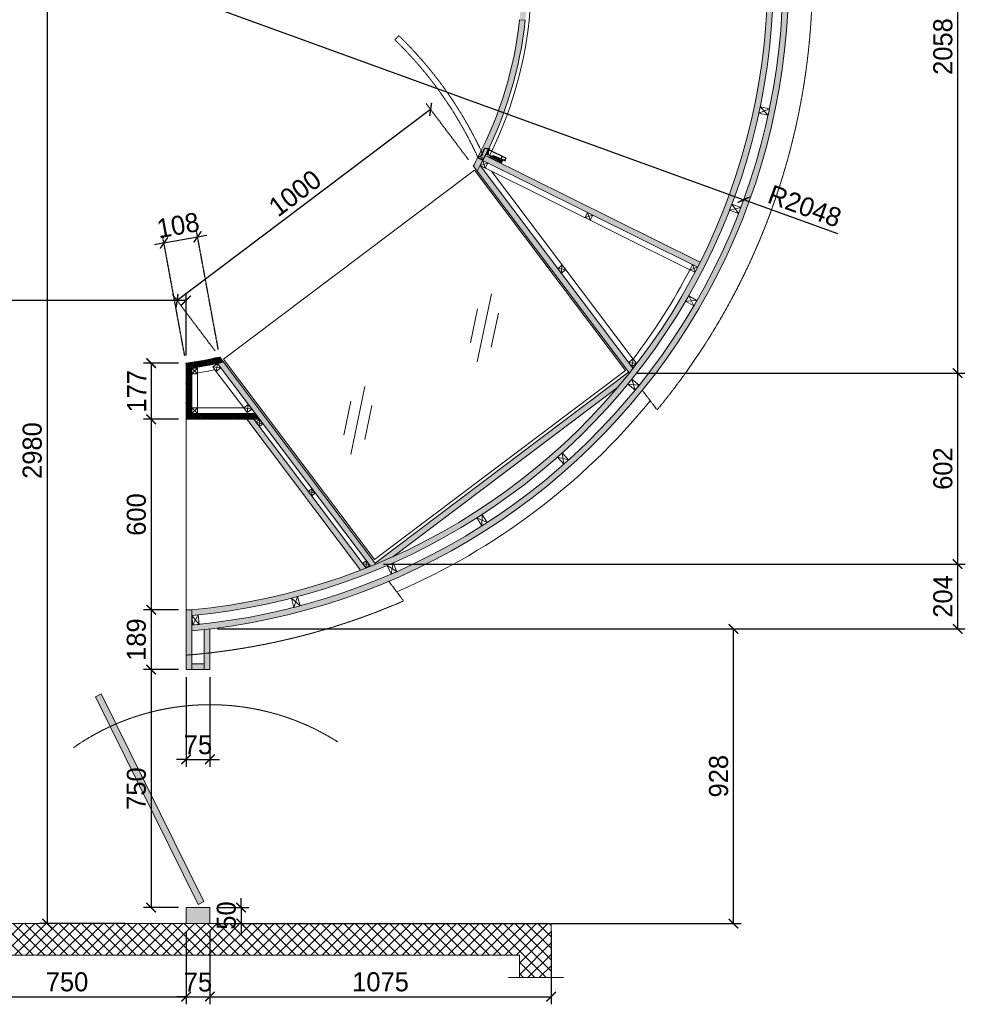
# Model space of a CAD drawing. Header units: millimetres. Extents: x 193134 to 268609, y 2024 to 10978.
# Tile 6 of 27: x 206959 to 209938, y 2024 to 5127. Entities that reach past the tile are written whole.
import ezdxf

# ---------------------------------------------------------------- set-up
doc = ezdxf.new("R2010")
doc.units = ezdxf.units.MM
doc.header["$LTSCALE"] = 2.5
for name, pattern in [('( Hidden )', [0.375, 0.25, -0.125]), ('DASHED2', [9.525, 6.35, -3.175]), ('HIDDEN', [0.375, 0.25, -0.125]), ('HIDDEN2', [4.7625, 3.175, -1.5875])]:
    doc.linetypes.add(name, pattern=pattern)
for name, color, linetype, lineweight in [('Dimension', 40, 'Continuous', 0), ('ELEVATION 1', 143, 'Continuous', 18), ('ELEVATION 3', 21, 'Continuous', 13), ('ELEVATION 5', 156, 'Continuous', 5), ('FURNITURES', 30, 'Continuous', 15), ('HATCH LIGHT', 250, 'Continuous', 0), ('HATCH MEDIUM', 251, 'Continuous', 5)]:
    doc.layers.add(name, color=color, linetype=linetype, lineweight=lineweight)
doc.layers.add('LIGHLINE', color=9, linetype='Continuous')
doc.styles.get("Standard").update_dxf_attribs({"font": 'GOTHIC.TTF'})
doc.dimstyles.new('AJKD_30', dxfattribs={"dimscale": 30, "dimtxt": 2, "dimasz": 1, "dimexe": 0.8, "dimexo": 0.8, "dimgap": 0.5, "dimtad": 1, "dimdec": 0, "dimzin": 0, "dimdsep": 46, "dimtxsty": 'Standard', "dimblk": 'ARCHTICK', "dimcen": 0.125, "dimclrd": 251, "dimclre": 251, "dimclrt": 42, "dimadec": 0, "dimazin": 0, "dimtfac": 1, "dimtdec": 0, "dimtix": 1, "dimtmove": 0, "dimatfit": 3, "dimfxl": 0, "dimtolj": 1, "dimtzin": 0, "dimarcsym": 0})

# ---------------------------------------------------------------- blocks, each defined once
blk = doc.blocks.new('_ArchTick')
at = {"color": 0, "linetype": 'ByBlock', "const_width": 0.15}
blk.add_lwpolyline([(-0.5, -0.5), (0.5, 0.5)], dxfattribs=at)
blk = doc.blocks.new('*D196')
at = {"layer": 'Defpoints', "color": 0, "ltscale": 0.1}
for p in [(206733.2, 2279), (207483.2, 2279), (207483.2, 2048.3)]:
    blk.add_point(p, dxfattribs=at)
at = {"layer": 'Dimension', "color": 251, "linetype": 'DASHED2', "lineweight": -2, "ltscale": 0.1}
for p, q in [((206733.2, 2255), (206733.2, 2024.3)), ((207483.2, 2255), (207483.2, 2024.3))]:
    blk.add_line(p, q, dxfattribs=at)
at = {"layer": 'Dimension', "color": 251, "lineweight": -2, "ltscale": 0.1}
blk.add_line((206733.2, 2048.3), (207483.2, 2048.3), dxfattribs=at)
at = {"layer": 'Dimension', "color": 251, "lineweight": -2, "ltscale": 0.1, "xscale": 30, "yscale": 30, "zscale": 30, "rotation": 180}
blk.add_blockref('_ArchTick', (206733.2, 2048.3), dxfattribs=at)
at = {"layer": 'Dimension', "color": 251, "lineweight": -2, "ltscale": 0.1, "xscale": 30, "yscale": 30, "zscale": 30}
blk.add_blockref('_ArchTick', (207483.2, 2048.3), dxfattribs=at)
at = {"layer": 'Dimension', "color": 42, "ltscale": 0.1, "insert": (207108.2, 2094.8), "char_height": 60, "attachment_point": 5}
blk.add_mtext('\\A1;750', dxfattribs=at)
blk = doc.blocks.new('*D197')
at = {"layer": 'Defpoints', "color": 0, "ltscale": 0.1}
for p in [(207483.2, 2279), (207558.2, 2279), (207558.2, 2048.3)]:
    blk.add_point(p, dxfattribs=at)
at = {"layer": 'Dimension', "color": 251, "linetype": 'DASHED2', "lineweight": -2, "ltscale": 0.1}
for p, q in [((207483.2, 2255), (207483.2, 2024.3)), ((207558.2, 2255), (207558.2, 2024.3))]:
    blk.add_line(p, q, dxfattribs=at)
at = {"layer": 'Dimension', "color": 251, "lineweight": -2, "ltscale": 0.1}
for p, q in [((207483.2, 2048.3), (207453.2, 2048.3)), ((207483.2, 2048.3), (207558.2, 2048.3)), ((207558.2, 2048.3), (207588.2, 2048.3))]:
    blk.add_line(p, q, dxfattribs=at)
at = {"layer": 'Dimension', "color": 251, "lineweight": -2, "ltscale": 0.1, "xscale": 30, "yscale": 30, "zscale": 30}
blk.add_blockref('_ArchTick', (207483.2, 2048.3), dxfattribs=at)
at = {"layer": 'Dimension', "color": 251, "lineweight": -2, "ltscale": 0.1, "xscale": 30, "yscale": 30, "zscale": 30, "rotation": 180}
blk.add_blockref('_ArchTick', (207558.2, 2048.3), dxfattribs=at)
at = {"layer": 'Dimension', "color": 42, "ltscale": 0.1, "insert": (207520.7, 2094), "char_height": 60, "attachment_point": 5}
blk.add_mtext('\\A1;75', dxfattribs=at)
blk = doc.blocks.new('*D187')
at = {"layer": 'Defpoints', "color": 0, "ltscale": 0.1}
for p in [(207558.2, 2279), (208633.2, 2279), (208633.2, 2048.3)]:
    blk.add_point(p, dxfattribs=at)
at = {"layer": 'Dimension', "color": 251, "linetype": 'DASHED2', "lineweight": -2, "ltscale": 0.1}
for p, q in [((207558.2, 2255), (207558.2, 2024.3)), ((208633.2, 2255), (208633.2, 2024.3))]:
    blk.add_line(p, q, dxfattribs=at)
at = {"layer": 'Dimension', "color": 251, "lineweight": -2, "ltscale": 0.1}
blk.add_line((207558.2, 2048.3), (208633.2, 2048.3), dxfattribs=at)
at = {"layer": 'Dimension', "color": 251, "lineweight": -2, "ltscale": 0.1, "xscale": 30, "yscale": 30, "zscale": 30, "rotation": 180}
blk.add_blockref('_ArchTick', (207558.2, 2048.3), dxfattribs=at)
at = {"layer": 'Dimension', "color": 251, "lineweight": -2, "ltscale": 0.1, "xscale": 30, "yscale": 30, "zscale": 30}
blk.add_blockref('_ArchTick', (208633.2, 2048.3), dxfattribs=at)
at = {"layer": 'Dimension', "color": 42, "ltscale": 0.1, "insert": (208095.7, 2094.8), "char_height": 60, "attachment_point": 5}
blk.add_mtext('\\A1;1075', dxfattribs=at)
blk = doc.blocks.new('DE')
at = {"color": 8}
for p, q in [((119502.1, 80733.5), (119522.1, 80753.5)), ((119502.1, 80753.5), (119522.1, 80733.5))]:
    blk.add_line(p, q, dxfattribs=at)
at = {"color": 13}
blk.add_lwpolyline([(119502.1, 80733.5), (119522.1, 80733.5), (119522.1, 80753.5), (119502.1, 80753.5)], close=True, dxfattribs=at)
blk = doc.blocks.new('*U199')
blk.add_wipeout([(1022514.3, 86827.5), (1022534.3, 86827.5), (1022534.3, 86857.5), (1022514.3, 86857.5)])
at = {"color": 13}
blk.add_lwpolyline([(1022514.3, 86827.5), (1022534.3, 86827.5), (1022534.3, 86857.5), (1022514.3, 86857.5)], close=True, dxfattribs=at)
at = {"color": 8}
for points in [[(1022514.3, 86827.5), (1022534.3, 86857.5)], [(1022534.3, 86827.5), (1022514.3, 86857.5)]]:
    blk.add_lwpolyline(points, dxfattribs=at)
blk = doc.blocks.new('*U200')
blk.add_wipeout([(1022514.3, 86827.5), (1022528.3, 86827.5), (1022528.3, 86845.5), (1022514.3, 86845.5)])
at = {"color": 13}
blk.add_lwpolyline([(1022514.3, 86827.5), (1022528.3, 86827.5), (1022528.3, 86845.5), (1022514.3, 86845.5)], close=True, dxfattribs=at)
at = {"color": 8}
for points in [[(1022514.3, 86827.5), (1022528.3, 86845.5)], [(1022528.3, 86827.5), (1022514.3, 86845.5)]]:
    blk.add_lwpolyline(points, dxfattribs=at)
blk = doc.blocks.new('*U201')
blk.add_wipeout([(1022514.3, 86827.5), (1022532.3, 86827.5), (1022532.3, 86845.5), (1022514.3, 86845.5)])
at = {"color": 13}
blk.add_lwpolyline([(1022514.3, 86827.5), (1022532.3, 86827.5), (1022532.3, 86845.5), (1022514.3, 86845.5)], close=True, dxfattribs=at)
at = {"color": 8}
for points in [[(1022514.3, 86827.5), (1022532.3, 86845.5)], [(1022532.3, 86827.5), (1022514.3, 86845.5)]]:
    blk.add_lwpolyline(points, dxfattribs=at)
blk = doc.blocks.new('*U8')
at = {"layer": 'LIGHLINE', "color": 8}
for p, q in [((-0.4, 28.3), (0.3, 66.8)), ((4.2, 66.8), (0.3, 66.8)), ((1.3, 58.7), (1.3, 66.8)), ((4.7, 66.3), (4.7, 64.3)), ((5.5, 34), (8.4, 71.2)), ((5.6, 64.2), (7, 64.2)), ((6.5, 66.3), (7.4, 66.3)), ((7, 64.2), (7, 65)), ((7.4, 66.3), (7.8, 67.7)), ((10.4, 73), (14.5, 73)), ((16.5, 14), (16.5, 71)), ((0.3, 58.7), (2.6, 58.7)), ((2.6, 43.1), (0.3, 43.1)), ((1.4, 32.7), (1.3, 43.1)), ((2.5, 32), (3.1, 32)), ((3.1, 58.2), (3.1, 43.6)), ((3.7, 33.2), (7.3, 57.4)), ((-16.5, 2), (-16.5, 11)), ((-16.5, 11), (19.5, 11)), ((-14.5, 0), (14.5, 0)), ((-0.4, 30.8), (-0.4, 29.3)), ((-0.4, 29.3), (0.9, 28.3)), ((-0.4, 28.3), (1.2, 28.3)), ((0.1, 30.8), (0.1, 29.5)), ((0.1, 29.5), (1.2, 28.8)), ((1.2, 14.9), (1.2, 30.1)), ((1.2, 28.3), (1.2, 28.8)), ((1.5, 11), (1.5, 12)), ((2.2, 28.3), (2.2, 28.4)), ((3.5, 14), (17.5, 14)), ((6.7, 14), (6.6, 14.1)), ((16.5, 2), (16.5, 11)), ((19.5, 11), (19.5, 12))]:
    blk.add_line(p, q, dxfattribs=at)
blk.add_lwpolyline([(0.3, 66.8), (-5.1, 66.8), (-5.1, 28), (0.3, 28)], close=True, dxfattribs=at)
for points in [[(7.9, 65.4), (7.8, 65.4), (7.8, 74.2), (10.5, 74.2), (10.5, 73)], [(1.2, 18.2), (-0.1, 18.2), (-1.7, 12.3), (-1.7, 11), (0.1, 11), (0.1, 12.3), (1.3, 13.7)]]:
    blk.add_lwpolyline(points, dxfattribs=at)
for centre in [(11.7, 60.1), (5.3, 16.8)]:
    blk.add_circle(centre, 0.972, dxfattribs=at)
for centre, radius, start, end in [((4.2, 66.3), 0.5, 0, 90), ((6.3, 64.4), 1.64, 185.8098, 330.9376), ((8.8, 65.2), 3.4, 126.4609, 197.9764), ((10.2, 66.4), 3.76, 129.2376, 181.4621), ((9.2, 64.9), 2.23, 129.2502, 178.5569), ((10.4, 71), 2, 90, 175.5998), ((14.5, 71), 2, 0, 90), ((2.3, 30.6), 2.72, 49.534, 183.7106), ((2.3, 30.6), 2.22, 51.5966, 183.7106), ((3.2, 30.1), 2, 111.2699, 180), ((2.6, 58.2), 0.5, 0, 90), ((2.6, 43.6), 0.5, 270, 0), ((3, 34.5), 2.52, 270.7413, 348.3827), ((-14, 2.5), 2.51, 190.7128, 259.2872), ((5.9, 14.5), 4.71, 175.4524, 203.6532), ((3.5, 12), 2, 90, 180), ((14, 2.5), 2.51, 280.7128, 349.2872), ((17.5, 12), 2, 0, 90)]:
    blk.add_arc(centre, radius, start, end, dxfattribs=at)
blk = doc.blocks.new('*D243')
at = {"layer": 'Defpoints', "color": 0, "ltscale": 0.1}
for p in [(208387.7, 4665.9), (207454.9, 4242.1), (207589.1, 4064)]:
    blk.add_point(p, dxfattribs=at)
at = {"layer": 'Dimension', "color": 251, "lineweight": -2, "ltscale": 0.1}
blk.add_line((208253.5, 4844), (207454.9, 4242.1), dxfattribs=at)
at = {"layer": 'Dimension', "color": 251, "linetype": 'DASHED2', "lineweight": -2, "ltscale": 0.1}
for p, q in [((208373.3, 4685), (208239.1, 4863.1)), ((207574.7, 4083.2), (207440.4, 4261.3))]:
    blk.add_line(p, q, dxfattribs=at)
at = {"layer": 'Dimension', "color": 251, "lineweight": -2, "ltscale": 0.1, "xscale": 30, "yscale": 30, "zscale": 30}
for p, rotation in [((208253.5, 4844), 37.00248870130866), ((207454.9, 4242.1), 217.0024887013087)]:
    blk.add_blockref('_ArchTick', p, dxfattribs=dict(at, rotation=rotation))
at = {"layer": 'Dimension', "color": 42, "ltscale": 0.1, "insert": (207826.2, 4580.2), "char_height": 60, "attachment_point": 5, "rotation": 37.0025}
blk.add_mtext('\\A1;1000', dxfattribs=at)
blk = doc.blocks.new('*D244')
at = {"layer": 'Defpoints', "color": 0, "ltscale": 0.1}
for p in [(207519.4, 4442.8), (207483.2, 4044.5), (207589.1, 4064)]:
    blk.add_point(p, dxfattribs=at)
at = {"layer": 'Dimension', "color": 251, "linetype": 'DASHED2', "lineweight": -2, "ltscale": 0.1}
for p, q in [((207478.9, 4068.1), (207409.1, 4446.9)), ((207584.8, 4087.6), (207515.1, 4466.4))]:
    blk.add_line(p, q, dxfattribs=at)
at = {"layer": 'Dimension', "color": 251, "lineweight": -2, "ltscale": 0.1}
for p, q in [((207413.5, 4423.3), (207519.4, 4442.8)), ((207519.4, 4442.8), (207548.9, 4448.2)), ((207413.5, 4423.3), (207384, 4417.9))]:
    blk.add_line(p, q, dxfattribs=at)
at = {"layer": 'Dimension', "color": 251, "lineweight": -2, "ltscale": 0.1, "xscale": 30, "yscale": 30, "zscale": 30}
for p, rotation in [((207413.5, 4423.3), 10.42734121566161), ((207519.4, 4442.8), 190.4273412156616)]:
    blk.add_blockref('_ArchTick', p, dxfattribs=dict(at, rotation=rotation))
at = {"layer": 'Dimension', "color": 42, "ltscale": 0.1, "insert": (207458, 4478.8), "char_height": 60, "attachment_point": 5, "rotation": 10.4273}
blk.add_mtext('\\A1;108', dxfattribs=at)
blk = doc.blocks.new('*D245')
at = {"layer": 'Defpoints', "color": 0, "ltscale": 0.1}
for p in [(207483.2, 4044.5), (207373.3, 3867.6), (207483.2, 3867.6)]:
    blk.add_point(p, dxfattribs=at)
at = {"layer": 'Dimension', "color": 251, "linetype": 'DASHED2', "lineweight": -2, "ltscale": 0.1}
for p, q in [((207459.2, 4044.5), (207349.3, 4044.5)), ((207459.2, 3867.6), (207349.3, 3867.6))]:
    blk.add_line(p, q, dxfattribs=at)
at = {"layer": 'Dimension', "color": 251, "lineweight": -2, "ltscale": 0.1}
blk.add_line((207373.3, 4044.5), (207373.3, 3867.6), dxfattribs=at)
at = {"layer": 'Dimension', "color": 251, "lineweight": -2, "ltscale": 0.1, "xscale": 30, "yscale": 30, "zscale": 30}
for p, rotation in [((207373.3, 4044.5), 90), ((207373.3, 3867.6), 270)]:
    blk.add_blockref('_ArchTick', p, dxfattribs=dict(at, rotation=rotation))
at = {"layer": 'Dimension', "color": 42, "ltscale": 0.1, "insert": (207327.5, 3956.1), "char_height": 60, "attachment_point": 5, "rotation": 90}
blk.add_mtext('\\A1;177', dxfattribs=at)
blk = doc.blocks.new('*D246')
at = {"layer": 'Defpoints', "color": 0, "ltscale": 0.1}
for p in [(207481.2, 3867.6), (207373.3, 3267.6), (207483.2, 3267.6)]:
    blk.add_point(p, dxfattribs=at)
at = {"layer": 'Dimension', "color": 251, "linetype": 'DASHED2', "lineweight": -2, "ltscale": 0.1}
for p, q in [((207457.2, 3867.6), (207349.3, 3867.6)), ((207459.2, 3267.6), (207349.3, 3267.6))]:
    blk.add_line(p, q, dxfattribs=at)
at = {"layer": 'Dimension', "color": 251, "lineweight": -2, "ltscale": 0.1}
blk.add_line((207373.3, 3867.6), (207373.3, 3267.6), dxfattribs=at)
at = {"layer": 'Dimension', "color": 251, "lineweight": -2, "ltscale": 0.1, "xscale": 30, "yscale": 30, "zscale": 30}
for p, rotation in [((207373.3, 3867.6), 90), ((207373.3, 3267.6), 270)]:
    blk.add_blockref('_ArchTick', p, dxfattribs=dict(at, rotation=rotation))
at = {"layer": 'Dimension', "color": 42, "ltscale": 0.1, "insert": (207326.8, 3567.6), "char_height": 60, "attachment_point": 5, "rotation": 90}
blk.add_mtext('\\A1;600', dxfattribs=at)
blk = doc.blocks.new('*D247')
at = {"layer": 'Defpoints', "color": 0, "ltscale": 0.1}
for p in [(207483.2, 3267.6), (207373.3, 3079), (207483.2, 3079)]:
    blk.add_point(p, dxfattribs=at)
at = {"layer": 'Dimension', "color": 251, "linetype": 'DASHED2', "lineweight": -2, "ltscale": 0.1}
for p, q in [((207459.2, 3267.6), (207349.3, 3267.6)), ((207459.2, 3079), (207349.3, 3079))]:
    blk.add_line(p, q, dxfattribs=at)
at = {"layer": 'Dimension', "color": 251, "lineweight": -2, "ltscale": 0.1}
blk.add_line((207373.3, 3267.6), (207373.3, 3079), dxfattribs=at)
at = {"layer": 'Dimension', "color": 251, "lineweight": -2, "ltscale": 0.1, "xscale": 30, "yscale": 30, "zscale": 30}
for p, rotation in [((207373.3, 3267.6), 90), ((207373.3, 3079), 270)]:
    blk.add_blockref('_ArchTick', p, dxfattribs=dict(at, rotation=rotation))
at = {"layer": 'Dimension', "color": 42, "ltscale": 0.1, "insert": (207326.8, 3173.3), "char_height": 60, "attachment_point": 5, "rotation": 90}
blk.add_mtext('\\A1;189', dxfattribs=at)
blk = doc.blocks.new('*D248')
at = {"layer": 'Defpoints', "color": 0, "ltscale": 0.1}
for p in [(207483.2, 3079), (207558.2, 3079), (207558.2, 2796.1)]:
    blk.add_point(p, dxfattribs=at)
at = {"layer": 'Dimension', "color": 251, "linetype": 'DASHED2', "lineweight": -2, "ltscale": 0.1}
for p, q in [((207483.2, 3055), (207483.2, 2772.1)), ((207558.2, 3055), (207558.2, 2772.1))]:
    blk.add_line(p, q, dxfattribs=at)
at = {"layer": 'Dimension', "color": 251, "lineweight": -2, "ltscale": 0.1}
for p, q in [((207483.2, 2796.1), (207453.2, 2796.1)), ((207483.2, 2796.1), (207558.2, 2796.1)), ((207558.2, 2796.1), (207588.2, 2796.1))]:
    blk.add_line(p, q, dxfattribs=at)
at = {"layer": 'Dimension', "color": 251, "lineweight": -2, "ltscale": 0.1, "xscale": 30, "yscale": 30, "zscale": 30}
blk.add_blockref('_ArchTick', (207483.2, 2796.1), dxfattribs=at)
at = {"layer": 'Dimension', "color": 251, "lineweight": -2, "ltscale": 0.1, "xscale": 30, "yscale": 30, "zscale": 30, "rotation": 180}
blk.add_blockref('_ArchTick', (207558.2, 2796.1), dxfattribs=at)
at = {"layer": 'Dimension', "color": 42, "ltscale": 0.1, "insert": (207520.7, 2841.9), "char_height": 60, "attachment_point": 5}
blk.add_mtext('\\A1;75', dxfattribs=at)
blk = doc.blocks.new('*D249')
at = {"layer": 'Defpoints', "color": 0, "ltscale": 0.1}
for p in [(207483.2, 3079), (207373.3, 2329), (207483.2, 2329)]:
    blk.add_point(p, dxfattribs=at)
at = {"layer": 'Dimension', "color": 251, "linetype": 'DASHED2', "lineweight": -2, "ltscale": 0.1}
for p, q in [((207459.2, 3079), (207349.3, 3079)), ((207459.2, 2329), (207349.3, 2329))]:
    blk.add_line(p, q, dxfattribs=at)
at = {"layer": 'Dimension', "color": 251, "lineweight": -2, "ltscale": 0.1}
blk.add_line((207373.3, 3079), (207373.3, 2329), dxfattribs=at)
at = {"layer": 'Dimension', "color": 251, "lineweight": -2, "ltscale": 0.1, "xscale": 30, "yscale": 30, "zscale": 30}
for p, rotation in [((207373.3, 3079), 90), ((207373.3, 2329), 270)]:
    blk.add_blockref('_ArchTick', p, dxfattribs=dict(at, rotation=rotation))
at = {"layer": 'Dimension', "color": 42, "ltscale": 0.1, "insert": (207326.8, 2704), "char_height": 60, "attachment_point": 5, "rotation": 90}
blk.add_mtext('\\A1;750', dxfattribs=at)
blk = doc.blocks.new('*D250')
at = {"layer": 'Defpoints', "color": 0, "ltscale": 0.1}
for p in [(207558.2, 2329), (207558.2, 2279), (207656.7, 2279)]:
    blk.add_point(p, dxfattribs=at)
at = {"layer": 'Dimension', "color": 251, "lineweight": -2, "ltscale": 0.1}
for p, q in [((207656.7, 2329), (207656.7, 2359)), ((207656.7, 2329), (207656.7, 2279)), ((207656.7, 2279), (207656.7, 2249))]:
    blk.add_line(p, q, dxfattribs=at)
at = {"layer": 'Dimension', "color": 251, "linetype": 'DASHED2', "lineweight": -2, "ltscale": 0.1}
for p, q in [((207582.2, 2329), (207680.7, 2329)), ((207582.2, 2279), (207680.7, 2279))]:
    blk.add_line(p, q, dxfattribs=at)
at = {"layer": 'Dimension', "color": 251, "lineweight": -2, "ltscale": 0.1, "xscale": 30, "yscale": 30, "zscale": 30}
for p, rotation in [((207656.7, 2329), 270), ((207656.7, 2279), 90)]:
    blk.add_blockref('_ArchTick', p, dxfattribs=dict(at, rotation=rotation))
at = {"layer": 'Dimension', "color": 42, "ltscale": 0.1, "insert": (207610.2, 2304), "char_height": 60, "attachment_point": 5, "rotation": 90}
blk.add_mtext('\\A1;50', dxfattribs=at)
blk = doc.blocks.new('*D266')
at = {"layer": 'Defpoints', "color": 0, "ltscale": 0.1}
for p in [(207314.4, 5259.3), (209239.6, 4559.6)]:
    blk.add_point(p, dxfattribs=at)
at = {"layer": 'Dimension', "color": 251, "lineweight": -2, "ltscale": 0.1}
for p in [(207314.4, 5259.3), (209536.1, 4451.8)]:
    blk.add_line(p, (209239.6, 4559.6), dxfattribs=at)
at = {"layer": 'Dimension', "color": 251, "lineweight": -2, "ltscale": 0.1, "xscale": 30, "yscale": 30, "zscale": 30, "rotation": 160.0261322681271}
blk.add_blockref('_ArchTick', (209239.6, 4559.6), dxfattribs=at)
at = {"layer": 'Dimension', "color": 42, "ltscale": 0.1, "insert": (209431.9, 4539.2), "char_height": 60, "attachment_point": 5, "rotation": 340.0261}
blk.add_mtext('\\A1;R2048', dxfattribs=at)
blk = doc.blocks.new('*D268')
at = {"layer": 'Defpoints', "color": 0, "ltscale": 0.1}
for p in [(207558.2, 3207.3), (209207.3, 3207.3), (207558.2, 2279)]:
    blk.add_point(p, dxfattribs=at)
at = {"layer": 'Dimension', "color": 251, "linetype": 'DASHED2', "lineweight": -2, "ltscale": 0.1}
for p, q in [((207582.2, 3207.3), (209231.3, 3207.3)), ((207582.2, 2279), (209231.3, 2279))]:
    blk.add_line(p, q, dxfattribs=at)
at = {"layer": 'Dimension', "color": 251, "lineweight": -2, "ltscale": 0.1}
blk.add_line((209207.3, 2279), (209207.3, 3207.3), dxfattribs=at)
at = {"layer": 'Dimension', "color": 251, "lineweight": -2, "ltscale": 0.1, "xscale": 30, "yscale": 30, "zscale": 30}
for p, rotation in [((209207.3, 3207.3), 90), ((209207.3, 2279), 270)]:
    blk.add_blockref('_ArchTick', p, dxfattribs=dict(at, rotation=rotation))
at = {"layer": 'Dimension', "color": 42, "ltscale": 0.1, "insert": (209160.8, 2743.1), "char_height": 60, "attachment_point": 5, "rotation": 90}
blk.add_mtext('\\A1;928', dxfattribs=at)
blk = doc.blocks.new('*D269')
at = {"layer": 'Defpoints', "color": 0, "ltscale": 0.1}
for p in [(208080.9, 3411.5), (209913.6, 3411.5), (207558.2, 3207.3)]:
    blk.add_point(p, dxfattribs=at)
at = {"layer": 'Dimension', "color": 251, "linetype": 'DASHED2', "lineweight": -2, "ltscale": 0.1}
for p, q in [((208104.9, 3411.5), (209937.6, 3411.5)), ((207582.2, 3207.3), (209937.6, 3207.3))]:
    blk.add_line(p, q, dxfattribs=at)
at = {"layer": 'Dimension', "color": 251, "lineweight": -2, "ltscale": 0.1}
blk.add_line((209913.6, 3207.3), (209913.6, 3411.5), dxfattribs=at)
at = {"layer": 'Dimension', "color": 251, "lineweight": -2, "ltscale": 0.1, "xscale": 30, "yscale": 30, "zscale": 30}
for p, rotation in [((209913.6, 3411.5), 90), ((209913.6, 3207.3), 270)]:
    blk.add_blockref('_ArchTick', p, dxfattribs=dict(at, rotation=rotation))
at = {"layer": 'Dimension', "color": 42, "ltscale": 0.1, "insert": (209867.1, 3309.4), "char_height": 60, "attachment_point": 5, "rotation": 90}
blk.add_mtext('\\A1;204', dxfattribs=at)
blk = doc.blocks.new('*D270')
at = {"layer": 'Defpoints', "color": 0, "ltscale": 0.1}
for p in [(208879.5, 4013.4), (209913.6, 4013.4), (208080.9, 3411.5)]:
    blk.add_point(p, dxfattribs=at)
at = {"layer": 'Dimension', "color": 251, "linetype": 'DASHED2', "lineweight": -2, "ltscale": 0.1}
for p, q in [((208903.5, 4013.4), (209937.6, 4013.4)), ((208104.9, 3411.5), (209937.6, 3411.5))]:
    blk.add_line(p, q, dxfattribs=at)
at = {"layer": 'Dimension', "color": 251, "lineweight": -2, "ltscale": 0.1}
blk.add_line((209913.6, 3411.5), (209913.6, 4013.4), dxfattribs=at)
at = {"layer": 'Dimension', "color": 251, "lineweight": -2, "ltscale": 0.1, "xscale": 30, "yscale": 30, "zscale": 30}
for p, rotation in [((209913.6, 4013.4), 90), ((209913.6, 3411.5), 270)]:
    blk.add_blockref('_ArchTick', p, dxfattribs=dict(at, rotation=rotation))
at = {"layer": 'Dimension', "color": 42, "ltscale": 0.1, "insert": (209867.1, 3712.4), "char_height": 60, "attachment_point": 5, "rotation": 90}
blk.add_mtext('\\A1;602', dxfattribs=at)
blk = doc.blocks.new('*D271')
at = {"layer": 'Defpoints', "color": 0, "ltscale": 0.1}
for p in [(209142.7, 6071.3), (209913.6, 6071.3), (208879.5, 4013.4)]:
    blk.add_point(p, dxfattribs=at)
at = {"layer": 'Dimension', "color": 251, "linetype": 'DASHED2', "lineweight": -2, "ltscale": 0.1}
for p, q in [((209166.7, 6071.3), (209937.6, 6071.3)), ((208903.5, 4013.4), (209937.6, 4013.4))]:
    blk.add_line(p, q, dxfattribs=at)
at = {"layer": 'Dimension', "color": 251, "lineweight": -2, "ltscale": 0.1}
blk.add_line((209913.6, 4013.4), (209913.6, 6071.3), dxfattribs=at)
at = {"layer": 'Dimension', "color": 251, "lineweight": -2, "ltscale": 0.1, "xscale": 30, "yscale": 30, "zscale": 30}
for p, rotation in [((209913.6, 6071.3), 90), ((209913.6, 4013.4), 270)]:
    blk.add_blockref('_ArchTick', p, dxfattribs=dict(at, rotation=rotation))
at = {"layer": 'Dimension', "color": 42, "ltscale": 0.1, "insert": (209867.1, 5042.3), "char_height": 60, "attachment_point": 5, "rotation": 90}
blk.add_mtext('\\A1;2058', dxfattribs=at)
blk = doc.blocks.new('*D274')
at = {"layer": 'Defpoints', "color": 0, "ltscale": 0.1}
for p in [(206033.2, 4242.4), (206033.2, 4044.5), (207483.2, 4044.5)]:
    blk.add_point(p, dxfattribs=at)
at = {"layer": 'Dimension', "color": 251, "linetype": 'DASHED2', "lineweight": -2, "ltscale": 0.1}
for p, q in [((206033.2, 4068.5), (206033.2, 4266.4)), ((207483.2, 4068.5), (207483.2, 4266.4))]:
    blk.add_line(p, q, dxfattribs=at)
at = {"layer": 'Dimension', "color": 251, "lineweight": -2, "ltscale": 0.1}
blk.add_line((207483.2, 4242.4), (206033.2, 4242.4), dxfattribs=at)
at = {"layer": 'Dimension', "color": 251, "lineweight": -2, "ltscale": 0.1, "xscale": 30, "yscale": 30, "zscale": 30, "rotation": 180}
blk.add_blockref('_ArchTick', (206033.2, 4242.4), dxfattribs=at)
at = {"layer": 'Dimension', "color": 251, "lineweight": -2, "ltscale": 0.1, "xscale": 30, "yscale": 30, "zscale": 30}
blk.add_blockref('_ArchTick', (207483.2, 4242.4), dxfattribs=at)
at = {"layer": 'Dimension', "color": 42, "ltscale": 0.1, "insert": (206758.2, 4288.9), "char_height": 60, "attachment_point": 5}
blk.add_mtext('\\A1;1450', dxfattribs=at)
blk = doc.blocks.new('*D276')
at = {"layer": 'Defpoints', "color": 0, "ltscale": 0.1}
for p in [(207314.4, 5259.3), (207045.3, 2279), (207314.4, 2279)]:
    blk.add_point(p, dxfattribs=at)
at = {"layer": 'Dimension', "color": 251, "linetype": 'DASHED2', "lineweight": -2, "ltscale": 0.1}
for p, q in [((207290.4, 5259.3), (207021.3, 5259.3)), ((207290.4, 2279), (207021.3, 2279))]:
    blk.add_line(p, q, dxfattribs=at)
at = {"layer": 'Dimension', "color": 251, "lineweight": -2, "ltscale": 0.1}
blk.add_line((207045.3, 5259.3), (207045.3, 2279), dxfattribs=at)
at = {"layer": 'Dimension', "color": 251, "lineweight": -2, "ltscale": 0.1, "xscale": 30, "yscale": 30, "zscale": 30}
for p, rotation in [((207045.3, 5259.3), 90), ((207045.3, 2279), 270)]:
    blk.add_blockref('_ArchTick', p, dxfattribs=dict(at, rotation=rotation))
at = {"layer": 'Dimension', "color": 42, "ltscale": 0.1, "insert": (206998.8, 3769.2), "char_height": 60, "attachment_point": 5, "rotation": 90}
blk.add_mtext('\\A1;2980', dxfattribs=at)

msp = doc.modelspace()

# ---------------------------------------------------------------- hatches: boundary and pattern name
at = {"layer": 'HATCH LIGHT'}
h = msp.add_hatch(dxfattribs=at)
h.set_pattern_fill('ANSI36', color=256)
h.paths.add_polyline_path([(208842.1, 3967.9, 0.007355), (208879.5, 4013.4), (208877, 4016.6), (208078.4, 3414.8), (208080.9, 3411.5, 0.007355), (208134.9, 3434.8)])
h = msp.add_hatch(dxfattribs=at)
h.set_pattern_fill('ANSI37', color=256, scale=8)
h.set_pattern_definition([(45, (12334.316, 0), (-17.9605122, 17.9605122), []), (135, (12334.316, 0), (-17.9605122, -17.9605122), [])])
h.paths.add_polyline_path([(208633.2, 2279), (206368.2, 2279), (206368.2, 2179), (208533.2, 2179), (208533.2, 2108.4), (208633.2, 2108.4)])

# ---------------------------------------------------------------- linework, layer by layer
at = {"layer": 'ELEVATION 1'}
for p, q in [((206368.2, 2279), (208633.2, 2279)), ((208633.2, 2279), (208633.2, 2108.4)), ((206368.2, 2179), (208533.2, 2179)), ((208533.2, 2179), (208533.2, 2108.4))]:
    msp.add_line(p, q, dxfattribs=at)
at = {"layer": 'ELEVATION 3'}
for p, q in [((208533.7, 5126.9), (208551.6, 5124.9)), ((208409.6, 4707.3), (208409.5, 4707.4)), ((207483.2, 4044.5), (207483.2, 3867.6)), ((207501.2, 4028.9), (207501.2, 3885.6)), ((207519.2, 4013.6), (207519.2, 3903.6)), ((207574.3, 4023.9), (207664.9, 3903.6)), ((208078.4, 3414.8), (208877, 4016.6)), ((208134.9, 3434.8), (208842.1, 3967.9)), ((207701, 3885.6), (207483.2, 3885.6)), ((207664.9, 3903.6), (207519.2, 3903.6)), ((207483.2, 3867.6), (207483.2, 3079)), ((207501.2, 3267.6), (207483.2, 3267.6)), ((207540.2, 3205.2), (207540.2, 3079)), ((207558.2, 3207.3), (207558.2, 3079)), ((207558.2, 3079), (207483.2, 3079)), ((207540.2, 3097), (207501.2, 3097)), ((207483.2, 2329), (207483.2, 2279)), ((207558.2, 2329), (207483.2, 2329)), ((207558.2, 2329), (207558.2, 2279))]:
    msp.add_line(p, q, dxfattribs=at)
msp.add_lwpolyline([(207538.7, 2347.8), (207215.3, 3002.3), (207197.5, 2993.4), (207520.9, 2339)], close=True, dxfattribs=at)
for radius, start, end in [(1226.5, 277.9111, 282.9436), (1244.5, 277.796, 283.313), (1262.5, 279.3362, 281.8793)]:
    msp.add_arc((207314.4, 5259.3), radius, start, end, dxfattribs=at)
at = {"layer": 'ELEVATION 5'}
for p, q in [((208400.6, 4048.3), (208445, 4262.6)), ((208378.7, 4108.7), (208400.9, 4215.9)), ((208444.7, 4095.1), (208466.9, 4202.2)), ((208002.2, 3757.1), (208046.6, 3971.5)), ((207980.3, 3817.5), (208002.6, 3924.7)), ((208046.3, 3803.9), (208068.5, 3911))]:
    msp.add_line(p, q, dxfattribs=at)
at = {"layer": 'HATCH LIGHT'}
for p in [(209303.9, 4839), (209212.9, 4531), (209074.6, 4241.1), (208892.3, 3976.6), (208670.6, 3744.2), (208415.1, 3549.5), (208132.2, 3397.5), (207828.8, 3292)]:
    msp.add_point(p, dxfattribs=at)
at = {"layer": 'HATCH MEDIUM', "color": 8, "linetype": '( Hidden )', "ltscale": 2}
for p, q in [((208920.4, 3959), (208966.9, 3897.3)), ((208121.8, 3357.1), (208168.3, 3295.5))]:
    msp.add_line(p, q, dxfattribs=at)
at = {"layer": 'HATCH MEDIUM'}
msp.add_line((208499.2, 2108.4), (208671.8, 2108.4), dxfattribs=at)
msp.add_arc((207314.4, 5259.3), 2106.5, 293.2714, 320.7335, dxfattribs=at)
at = {"layer": 'HATCH MEDIUM', "linetype": 'HIDDEN2', "ltscale": 0.15}
msp.add_arc((207558.3, 2218.4), 750, 57.6108, 125.0699, dxfattribs=at)

# ---------------------------------------------------------------- block references
at = {"layer": 'ELEVATION 3', "xscale": 0.8999999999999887, "yscale": 0.8999999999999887, "zscale": 0.8999999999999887, "rotation": 37.0028617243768}
for p in [(165417.5, -118738.7), (165515.1, -118868.2)]:
    msp.add_blockref('DE', p, dxfattribs=at)
at = {"layer": 'ELEVATION 3', "xscale": 0.8999999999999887, "yscale": 0.8999999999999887, "zscale": 0.8999999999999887}
for p in [(99949.3, -68649.2), (99949.3, -68774.6)]:
    msp.add_blockref('DE', p, dxfattribs=at)
at = {"layer": 'FURNITURES'}
for name, p, rotation in [('*U201', (-745894.7, 381997.4), 333.5725763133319), ('*U201', (-745564.3, 381833.3), 333.5725763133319), ('*U201', (-476087.4, 768675.2), 307.0024887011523), ('*U201', (-745234, 381669.1), 333.5725763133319), ('*U201', (-475864.4, 768379.3), 307.0024887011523), ('*U200', (-556618.2, -680896.4), 37.0024887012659), ('*U200', (-556453.4, -681115.1), 37.0024887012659), ('*U200', (-556282.3, -681342.1), 37.0024887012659), ('*U199', (-801673.5, -182885.7), 5.595023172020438)]:
    msp.add_blockref(name, p, dxfattribs=dict(at, rotation=rotation))

# ---------------------------------------------------------------- dimensions: what is measured, and where the dimension line sits
at = {"layer": 'Dimension', "ltscale": 0.1}
for base, p1, p2, picture, middle in [((207045.3, 2279), (207314.4, 5259.3), (207314.4, 2279), '*D276', (206998.8, 3769.2)), ((207373.3, 3867.6), (207483.2, 4044.5), (207483.2, 3867.6), '*D245', (207327.5, 3956.1)), ((207373.3, 3267.6), (207481.2, 3867.6), (207483.2, 3267.6), '*D246', (207326.8, 3567.6)), ((207373.3, 3079), (207483.2, 3267.6), (207483.2, 3079), '*D247', (207326.8, 3173.3)), ((209207.3, 3207.3), (207558.2, 2279), (207558.2, 3207.3), '*D268', (209160.8, 2743.1)), ((207373.3, 2329), (207483.2, 3079), (207483.2, 2329), '*D249', (207326.8, 2704)), ((207656.7, 2279), (207558.2, 2329), (207558.2, 2279), '*D250', (207610.2, 2304))]:
    dim = msp.add_linear_dim(base=base, p1=p1, p2=p2, angle=90, dimstyle='AJKD_30', override={"dimfxl": 100, "dimfxlon": 1}, dxfattribs=at)
    dim.commit()
    dim.dimension.update_dxf_attribs({"geometry": picture, "text_midpoint": middle})
for p1, distance, picture, middle in [((208387.7, 4665.9), -223, '*D243', (207826.2, 4580.2)), ((207483.2, 4044.5), 385.1, '*D244', (207458, 4478.8))]:
    dim = msp.add_aligned_dim(p1=p1, p2=(207589.1, 4064), distance=distance, dimstyle='AJKD_30', override={"dimfxl": 100, "dimfxlon": 1}, dxfattribs=at)
    dim.commit()
    dim.dimension.update_dxf_attribs({"geometry": picture, "text_midpoint": middle})
for base, p1, p2, picture, middle in [((206033.2, 4242.4), (207483.2, 4044.5), (206033.2, 4044.5), '*D274', (206758.2, 4288.9)), ((207558.2, 2796.1), (207483.2, 3079), (207558.2, 3079), '*D248', (207520.7, 2841.9)), ((207483.2, 2048.3), (206733.2, 2279), (207483.2, 2279), '*D196', (207108.2, 2094.8)), ((207558.2, 2048.3), (207483.2, 2279), (207558.2, 2279), '*D197', (207520.7, 2094)), ((208633.2, 2048.3), (207558.2, 2279), (208633.2, 2279), '*D187', (208095.7, 2094.8))]:
    dim = msp.add_linear_dim(base=base, p1=p1, p2=p2, dimstyle='AJKD_30', override={"dimfxl": 100, "dimfxlon": 1}, dxfattribs=at)
    dim.commit()
    dim.dimension.update_dxf_attribs({"geometry": picture, "text_midpoint": middle})

# ---------------------------------------------------------------- next in the draw order: hatches: boundary and pattern name
at = {"layer": 'HATCH LIGHT'}
h = msp.add_hatch(dxfattribs=at)
h.set_pattern_fill('ANSI36', color=256)
h.paths.add_polyline_path([(209197.6, 6110, 0.075643), (208859.4, 6631.7, -0.011707), (208485.3, 7076.1, -0.027813), (207683.1, 8198), (207661.7, 8198, 0.028043), (208471.2, 7064.8, 0.011708), (208845.9, 6619.7, -0.075647), (209181.2, 6102.6, -0.515467), (207501.2, 3219.4), (207501.2, 3201.3, 0.51572)])
h = msp.add_hatch(dxfattribs=at)
h.set_pattern_fill('ANSI36', color=256)
h.paths.add_polyline_path([(207501.2, 3267.6), (207501.2, 3249.5), (207521.2, 3251.5, 0.511897), (209153.9, 6090.3, 0.075653), (208823.4, 6599.8, -0.011709), (208447.8, 7046, -0.028424), (207626.3, 8198), (207605, 8198, 0.028652), (208433.8, 7034.7, 0.011709), (208809.9, 6587.9, -0.075656), (209137.5, 6082.9, -0.514772)])
h = msp.add_hatch(dxfattribs=at)
h.set_pattern_fill('ANSI36', color=256)
h.paths.add_polyline_path([(208533.9, 5128.9), (208551.8, 5126.9, 0.093121), (208515.5, 5585), (208498, 5580.7, -0.093186)])
h.paths.add_polyline_path([(208402.3, 4693.1), (208418.5, 4685.1, 0.093121), (208551.6, 5124.9), (208533.7, 5126.9, -0.093186)])
h = msp.add_hatch(dxfattribs=at)
h.set_pattern_fill('ANSI36', color=256)
edge = h.paths.add_edge_path()
edge.add_line((208417.6, 4683.8), (208409.6, 4667.7))
edge.add_line((208409.6, 4667.7), (208409.5, 4667.2))
edge.add_line((208409.5, 4667.2), (208417.5, 4683.3))
edge.add_arc((207314.4, 5259.3), 1244.5, 330.6919, 332.429, ccw=False)
edge.add_line((208399.6, 4650.1), (208387.7, 4665.9))
edge.add_arc((207314.4, 5259.3), 1226.5, 331.0614, 332.4122)
edge.add_line((208401.4, 4691.3), (208433.7, 4675.3))
edge.add_line((208433.7, 4675.3), (208417.6, 4683.8))
edge = h.paths.add_edge_path()
edge.add_arc((207314.4, 5259.3), 1244.5, 330.6919, 331.6001, ccw=False)
edge.add_line((208399.6, 4650.1), (208879.5, 4013.4))
edge.add_arc((207314.4, 5259.3), 2000.5, 321.4766, 322.0097)
edge.add_line((208891, 4028), (208409.1, 4667.4))
edge = h.paths.add_edge_path()
edge.add_arc((207314.4, 5259.3), 1244.5, 332.429, 333.2578, ccw=False)
edge.add_line((208417.5, 4683.3), (209094.6, 4346.8))
edge.add_arc((207314.4, 5259.3), 2000.5, 332.8612, 333.3768)
edge.add_line((209102.8, 4362.9), (208425.7, 4699.3))
h = msp.add_hatch(dxfattribs=at)
h.set_pattern_fill('ANSI36', color=256)
h.paths.add_polyline_path([(207701, 3885.6), (207483.2, 3885.6), (207483.2, 3867.6), (207714.6, 3867.6)])
h.paths.add_polyline_path([(207501.2, 4028.9, -0.003654), (207483.2, 4026.3), (207483.2, 3885.6), (207501.2, 3885.6), (207501.2, 3903.6)])
h.paths.add_polyline_path([(207601, 4048.3), (207589.1, 4064, -0.021962), (207483.2, 4044.5), (207483.2, 4026.3, 0.020113), (207581.7, 4043.9), (207581.7, 4043.9), (207581.7, 4043.9, 0.003963)])
h = msp.add_hatch(dxfattribs=at)
h.set_pattern_fill('ANSI36', color=256)
h.paths.add_polyline_path([(207601, 4048.3, -0.003963), (207581.7, 4043.9), (207592.6, 4029.5), (208063.6, 3404.4, 0.002326), (208080.9, 3411.5)])
h = msp.add_hatch(dxfattribs=at)
h.set_pattern_fill('ANSI36', color=256)
h.paths.add_polyline_path([(207697.1, 3867.6), (207674.5, 3867.6), (208032.7, 3392.3, 0.002337), (208050.2, 3399.1)])
h = msp.add_hatch(dxfattribs=at)
h.set_pattern_fill('ANSI36', color=256, scale=1.5, angle=180)
h.paths.add_polyline_path([(207262.2, 2907.4, 0.006629), (207244, 2899.3), (207520.9, 2339), (207538.7, 2347.8)])
h.paths.add_polyline_path([(207215.3, 3002.3), (207197.5, 2993.4), (207244, 2899.3, -0.006629), (207262.2, 2907.4)])
h.paths.add_polyline_path([(207558.2, 2329), (207483.2, 2329), (207483.2, 2279), (207558.2, 2279)])
h.paths.add_polyline_path([(207558.2, 3207.3, -0.002192), (207540.2, 3205.2), (207540.2, 3129.8, 0.002114), (207558.2, 3131.8)])
h.paths.add_polyline_path([(207558.2, 3131.8, -0.002114), (207540.2, 3129.8), (207540.2, 3079), (207558.2, 3079)])
h.paths.add_polyline_path([(207501.2, 3126, -0.002109), (207483.2, 3124.5), (207483.2, 3079), (207501.2, 3079)])
h.paths.add_polyline_path([(207501.2, 3267.6), (207483.2, 3267.6), (207483.2, 3124.5, 0.002109), (207501.2, 3126)])
h.paths.add_polyline_path([(207540.2, 3097), (207501.2, 3097), (207501.2, 3079), (207540.2, 3079)])

# ---------------------------------------------------------------- next in the draw order: linework, layer by layer
at = {"layer": 'ELEVATION 3'}
for p, q in [((209094.6, 4346.8), (208401.4, 4691.3)), ((208418.5, 4685.1), (208402.3, 4693.1)), ((209102.7, 4362.9), (208425.7, 4699.3)), ((208387.7, 4665.9), (208879.5, 4013.4)), ((208409.1, 4667.4), (208891, 4028)), ((209070.2, 4338.8), (208409.5, 4667.2)), ((208445.1, 4649.5), (208891.2, 4057.7)), ((207581.7, 4043.9), (208063.6, 3404.4)), ((207589.1, 4064), (208080.9, 3411.5)), ((207714.6, 3867.6), (207483.2, 3867.6)), ((207674.5, 3867.6), (208032.7, 3392.3)), ((207697.1, 3867.6), (208050.2, 3399.1)), ((207501.2, 3267.6), (207501.2, 3079))]:
    msp.add_line(p, q, dxfattribs=at)
for radius, start, end in [(2066.5, 275.1866, 24.3108), (2048.5, 275.2323, 24.3108), (2018.5, 275.3103, 24.3108), (2000.5, 275.3582, 24.3108), (1256.5, 333.2608, 14.4343), (1226.5, 332.5056, 353.8008), (1244.5, 332.5056, 353.8015), (1226.5, 331.0614, 332.4122), (1244.5, 330.6919, 333.2578), (1982.5, 322.6888, 332.3344)]:
    msp.add_arc((207314.4, 5259.3), radius, start, end, dxfattribs=at)
at = {"layer": 'ELEVATION 5', "color": 8, "linetype": 'HIDDEN'}
msp.add_lwpolyline([(208418.6, 4700.9), (208402.3, 4693.1, 0.093186), (208141, 5063.4), (208153.5, 5076.3, -0.093189), (208418.7, 4700.6)], format="xyb", dxfattribs=at)
at = {"layer": 'ELEVATION 5'}
msp.add_lwpolyline([(208391.5, 4652.5), (208867, 4021.6), (208076.3, 3425.8), (207600.9, 4056.7)], close=True, dxfattribs=at)
at = {"layer": 'HATCH MEDIUM', "color": 8, "linetype": '( Hidden )', "ltscale": 2}
for start, end in [(320.5048, 24.6969), (274.5212, 293.5001)]:
    msp.add_arc((207314.4, 5259.3), 2141.5, start, end, dxfattribs=at)

# ---------------------------------------------------------------- next in the draw order: block references
at = {"color": 13, "xscale": -1, "rotation": 243.5726341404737}
msp.add_blockref('*U8', (208418.1, 4708.7), dxfattribs=at)

# ---------------------------------------------------------------- next in the draw order: block references
at = {"layer": 'FURNITURES'}
for p, rotation in [((82920, -1013554.2), 78.07123825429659), ((-75955.1, -981256.5), 69.01147722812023), ((-227754.9, -924348), 59.95218447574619), ((-368707.5, -844242.8), 50.89242344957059), ((-495281.8, -742947.6), 41.83313069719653), ((-604332.7, -622979.5), 32.77336970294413), ((-693128.4, -487343.7), 23.71407695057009), ((-759462.6, -339410.4), 14.65431592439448)]:
    msp.add_blockref('*U199', p, dxfattribs=dict(at, rotation=rotation))

# ---------------------------------------------------------------- next in the draw order: dimensions: what is measured, and where the dimension line sits
at = {"layer": 'Dimension', "ltscale": 0.1}
for base, p1, p2, picture, middle in [((209913.6, 6071.3), (208879.5, 4013.4), (209142.7, 6071.3), '*D271', (209867.1, 5042.3)), ((209913.6, 4013.4), (208080.9, 3411.5), (208879.5, 4013.4), '*D270', (209867.1, 3712.4)), ((209913.6, 3411.5), (207558.2, 3207.3), (208080.9, 3411.5), '*D269', (209867.1, 3309.4))]:
    dim = msp.add_linear_dim(base=base, p1=p1, p2=p2, angle=90, dimstyle='AJKD_30', override={"dimfxl": 100, "dimfxlon": 1}, dxfattribs=at)
    dim.commit()
    dim.dimension.update_dxf_attribs({"geometry": picture, "text_midpoint": middle})
dim = msp.add_radius_dim(center=(207314.4, 5259.3), mpoint=(209239.6, 4559.6), dimstyle='AJKD_30', override={"dimfxl": 100, "dimfxlon": 1}, dxfattribs=at)
dim.commit()
dim.dimension.update_dxf_attribs({"geometry": '*D266', "text_midpoint": (209431.9, 4539.2)})

doc.saveas('drawing.dxf')
